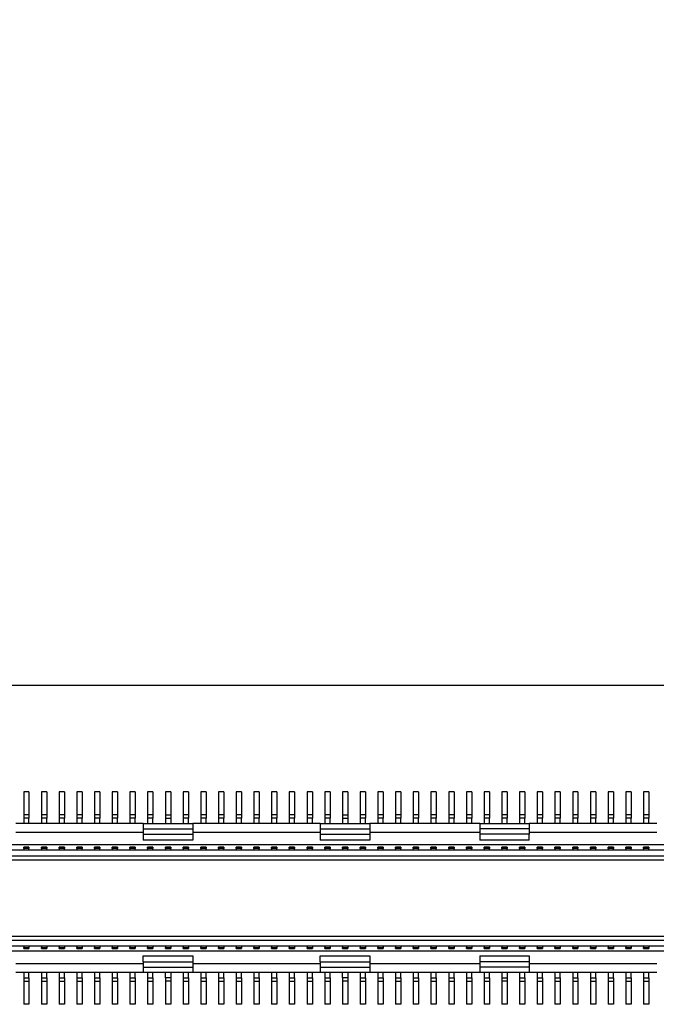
# Model space of a CAD drawing. Extents: x 25 to 408, y 76 to 219.
# Tile 14 of 21: x 314 to 332, y 184 to 212. Entities that reach past the tile are written whole.
import ezdxf

# ---------------------------------------------------------------- set-up
doc = ezdxf.new("R2010")
doc.units = 0
doc.layers.add('尺寸線', color=2, linetype='CONTINUOUS')
doc.layers.add('粗實線', color=7, linetype='CONTINUOUS')
doc.styles.add('SLDTEXTSTYLE0', font='GOTHIC.TTF', dxfattribs={"width": 0.913})
doc.dimstyles.new('SLDDIMSTYLE1', dxfattribs={"dimtxt": 3.5, "dimasz": 3.556, "dimexe": 0, "dimexo": 0.0625, "dimgap": 0.875, "dimtad": 0, "dimtih": 1, "dimtoh": 1, "dimrnd": 1e-09, "dimzin": 12, "dimtxsty": 'SLDTEXTSTYLE0', "dimblk1": 'NONE', "dimblk2": 'NONE', "dimsah": 1, "dimcen": 0.09, "dimazin": 3, "dimtfac": 1, "dimtofl": 0, "dimtmove": 0, "dimatfit": 3, "dimtolj": 1, "dimtzin": 12})

# ---------------------------------------------------------------- blocks, each defined once
blk = doc.blocks.new('_D_24')
at = {"layer": '尺寸線'}
blk.add_line((360.37, 190.426), (360.37, 204.26), dxfattribs=at)
at = {"layer": '尺寸線', "insert": (358.677, 204.26), "char_height": 3.5, "attachment_point": 1, "rotation": 90, "style": 'SLDTEXTSTYLE0'}
blk.add_mtext('80', dxfattribs=at)
blk = doc.blocks.new('_NONE')
blk = doc.blocks.new('_D_25')
at = {"layer": '尺寸線'}
blk.add_line((405.37, 192.426), (405.37, 204.26), dxfattribs=at)
at = {"layer": '尺寸線', "insert": (403.677, 204.26), "char_height": 3.5, "attachment_point": 1, "rotation": 90, "style": 'SLDTEXTSTYLE0'}
blk.add_mtext('125', dxfattribs=at)

msp = doc.modelspace()

# ---------------------------------------------------------------- linework, layer by layer
at = {"layer": '粗實線'}
for p, q in [((403.37, 193.426), (282.37, 193.426)), ((314.545, 190.426), (314.395, 190.426)), ((314.395, 190.426), (314.395, 189.776)), ((314.545, 190.426), (314.545, 189.776)), ((315.045, 190.426), (314.895, 190.426)), ((314.895, 190.426), (314.895, 189.776)), ((315.045, 190.426), (315.045, 189.776)), ((315.545, 190.426), (315.395, 190.426)), ((315.395, 190.426), (315.395, 189.776)), ((315.545, 190.426), (315.545, 189.776)), ((316.045, 190.426), (315.895, 190.426)), ((315.895, 190.426), (315.895, 189.776)), ((316.045, 190.426), (316.045, 189.776)), ((316.545, 190.426), (316.395, 190.426)), ((316.395, 190.426), (316.395, 189.776)), ((316.545, 190.426), (316.545, 189.776)), ((317.045, 190.426), (316.895, 190.426)), ((316.895, 190.426), (316.895, 189.776)), ((317.045, 190.426), (317.045, 189.776)), ((317.545, 190.426), (317.395, 190.426)), ((317.395, 190.426), (317.395, 189.776)), ((317.545, 190.426), (317.545, 189.776)), ((318.045, 190.426), (317.895, 190.426)), ((317.895, 190.426), (317.895, 189.776)), ((318.045, 190.426), (318.045, 189.776)), ((318.545, 190.426), (318.395, 190.426)), ((318.395, 190.426), (318.395, 189.776)), ((318.545, 190.426), (318.545, 189.776)), ((319.045, 190.426), (318.895, 190.426)), ((318.895, 190.426), (318.895, 189.776)), ((319.045, 190.426), (319.045, 189.776)), ((319.545, 190.426), (319.395, 190.426)), ((319.395, 190.426), (319.395, 189.776)), ((319.545, 190.426), (319.545, 189.776)), ((320.045, 190.426), (319.895, 190.426)), ((319.895, 190.426), (319.895, 189.776)), ((320.045, 190.426), (320.045, 189.776)), ((320.545, 190.426), (320.395, 190.426)), ((320.395, 190.426), (320.395, 189.776)), ((320.545, 190.426), (320.545, 189.776)), ((321.045, 190.426), (320.895, 190.426)), ((320.895, 190.426), (320.895, 189.776)), ((321.045, 190.426), (321.045, 189.776)), ((321.545, 190.426), (321.395, 190.426)), ((321.395, 190.426), (321.395, 189.776)), ((321.545, 190.426), (321.545, 189.776)), ((322.045, 190.426), (321.895, 190.426)), ((321.895, 190.426), (321.895, 189.776)), ((322.045, 190.426), (322.045, 189.776)), ((322.545, 190.426), (322.395, 190.426)), ((322.395, 190.426), (322.395, 189.776)), ((322.545, 190.426), (322.545, 189.776)), ((323.045, 190.426), (322.895, 190.426)), ((322.895, 190.426), (322.895, 189.776)), ((323.045, 190.426), (323.045, 189.776)), ((323.545, 190.426), (323.395, 190.426)), ((323.395, 190.426), (323.395, 189.776)), ((323.545, 190.426), (323.545, 189.776)), ((324.045, 190.426), (323.895, 190.426)), ((323.895, 190.426), (323.895, 189.776)), ((324.045, 190.426), (324.045, 189.776)), ((324.545, 190.426), (324.395, 190.426)), ((324.395, 190.426), (324.395, 189.776)), ((324.545, 190.426), (324.545, 189.776)), ((325.045, 190.426), (324.895, 190.426)), ((324.895, 190.426), (324.895, 189.776)), ((325.045, 190.426), (325.045, 189.776)), ((325.545, 190.426), (325.395, 190.426)), ((325.395, 190.426), (325.395, 189.776)), ((325.545, 190.426), (325.545, 189.776)), ((326.045, 190.426), (325.895, 190.426)), ((325.895, 190.426), (325.895, 189.776)), ((326.045, 190.426), (326.045, 189.776)), ((326.545, 190.426), (326.395, 190.426)), ((326.395, 190.426), (326.395, 189.776)), ((326.545, 190.426), (326.545, 189.776)), ((327.045, 190.426), (326.895, 190.426)), ((326.895, 190.426), (326.895, 189.776)), ((327.045, 190.426), (327.045, 189.776)), ((327.545, 190.426), (327.395, 190.426)), ((327.395, 190.426), (327.395, 189.776)), ((327.545, 190.426), (327.545, 189.776)), ((328.045, 190.426), (327.895, 190.426)), ((327.895, 190.426), (327.895, 189.776)), ((328.045, 190.426), (328.045, 189.776)), ((328.545, 190.426), (328.395, 190.426)), ((328.395, 190.426), (328.395, 189.776)), ((328.545, 190.426), (328.545, 189.776)), ((329.045, 190.426), (328.895, 190.426)), ((328.895, 190.426), (328.895, 189.776)), ((329.045, 190.426), (329.045, 189.776)), ((329.545, 190.426), (329.395, 190.426)), ((329.395, 190.426), (329.395, 189.776)), ((329.545, 190.426), (329.545, 189.776)), ((330.045, 190.426), (329.895, 190.426)), ((329.895, 190.426), (329.895, 189.776)), ((330.045, 190.426), (330.045, 189.776)), ((330.545, 190.426), (330.395, 190.426)), ((330.395, 190.426), (330.395, 189.776)), ((330.545, 190.426), (330.545, 189.776)), ((331.045, 190.426), (330.895, 190.426)), ((330.895, 190.426), (330.895, 189.776)), ((331.045, 190.426), (331.045, 189.776)), ((331.545, 190.426), (331.395, 190.426)), ((331.395, 190.426), (331.395, 189.776)), ((331.545, 190.426), (331.545, 189.776)), ((332.045, 190.426), (331.895, 190.426)), ((331.895, 190.426), (331.895, 189.776)), ((332.045, 190.426), (332.045, 189.776)), ((314.395, 189.776), (314.395, 189.676)), ((314.545, 189.776), (314.395, 189.776)), ((314.545, 189.776), (314.545, 189.676)), ((314.895, 189.776), (314.895, 189.676)), ((315.045, 189.776), (314.895, 189.776)), ((315.045, 189.776), (315.045, 189.676)), ((315.395, 189.776), (315.395, 189.676)), ((315.545, 189.776), (315.395, 189.776)), ((315.545, 189.776), (315.545, 189.676)), ((315.895, 189.776), (315.895, 189.676)), ((316.045, 189.776), (315.895, 189.776)), ((316.045, 189.776), (316.045, 189.676)), ((316.395, 189.776), (316.395, 189.676)), ((316.545, 189.776), (316.395, 189.776)), ((316.545, 189.776), (316.545, 189.676)), ((316.895, 189.776), (316.895, 189.676)), ((317.045, 189.776), (316.895, 189.776)), ((317.045, 189.776), (317.045, 189.676)), ((317.395, 189.776), (317.395, 189.676)), ((317.545, 189.776), (317.395, 189.776)), ((317.545, 189.776), (317.545, 189.676)), ((317.895, 189.776), (317.895, 189.676)), ((318.045, 189.776), (317.895, 189.776)), ((318.045, 189.776), (318.045, 189.676)), ((318.395, 189.776), (318.545, 189.776)), ((318.395, 189.776), (318.395, 189.676)), ((318.545, 189.776), (318.545, 189.676)), ((318.895, 189.776), (318.895, 189.676)), ((319.045, 189.776), (318.895, 189.776)), ((319.045, 189.776), (319.045, 189.676)), ((319.395, 189.776), (319.395, 189.676)), ((319.545, 189.776), (319.395, 189.776)), ((319.545, 189.776), (319.545, 189.676)), ((319.895, 189.776), (319.895, 189.676)), ((320.045, 189.776), (319.895, 189.776)), ((320.045, 189.776), (320.045, 189.676)), ((320.395, 189.776), (320.395, 189.676)), ((320.545, 189.776), (320.395, 189.776)), ((320.545, 189.776), (320.545, 189.676)), ((320.895, 189.776), (320.895, 189.676)), ((321.045, 189.776), (320.895, 189.776)), ((321.045, 189.776), (321.045, 189.676)), ((321.395, 189.776), (321.395, 189.676)), ((321.545, 189.776), (321.395, 189.776)), ((321.545, 189.776), (321.545, 189.676)), ((321.895, 189.776), (321.895, 189.676)), ((322.045, 189.776), (321.895, 189.776)), ((322.045, 189.776), (322.045, 189.676)), ((322.395, 189.776), (322.395, 189.676)), ((322.545, 189.776), (322.395, 189.776)), ((322.545, 189.776), (322.545, 189.676)), ((322.895, 189.776), (322.895, 189.676)), ((323.045, 189.776), (322.895, 189.776)), ((323.045, 189.776), (323.045, 189.676)), ((323.395, 189.776), (323.545, 189.776)), ((323.395, 189.776), (323.395, 189.676)), ((323.545, 189.776), (323.545, 189.676)), ((323.895, 189.776), (323.895, 189.676)), ((324.045, 189.776), (323.895, 189.776)), ((324.045, 189.776), (324.045, 189.676)), ((324.395, 189.776), (324.395, 189.676)), ((324.545, 189.776), (324.395, 189.776)), ((324.545, 189.776), (324.545, 189.676)), ((324.895, 189.776), (324.895, 189.676)), ((325.045, 189.776), (324.895, 189.776)), ((325.045, 189.776), (325.045, 189.676)), ((325.395, 189.776), (325.395, 189.676)), ((325.545, 189.776), (325.395, 189.776)), ((325.545, 189.776), (325.545, 189.676)), ((325.895, 189.776), (325.895, 189.676)), ((326.045, 189.776), (325.895, 189.776)), ((326.045, 189.776), (326.045, 189.676)), ((326.395, 189.776), (326.395, 189.676)), ((326.545, 189.776), (326.395, 189.776)), ((326.545, 189.776), (326.545, 189.676)), ((326.895, 189.776), (326.895, 189.676)), ((327.045, 189.776), (326.895, 189.776)), ((327.045, 189.776), (327.045, 189.676)), ((327.395, 189.776), (327.395, 189.676)), ((327.545, 189.776), (327.395, 189.776)), ((327.545, 189.776), (327.545, 189.676)), ((328.045, 189.776), (327.895, 189.776)), ((327.895, 189.776), (327.895, 189.676)), ((328.045, 189.776), (328.045, 189.676)), ((328.395, 189.776), (328.395, 189.676)), ((328.545, 189.776), (328.395, 189.776)), ((328.545, 189.776), (328.545, 189.676)), ((328.895, 189.776), (328.895, 189.676)), ((329.045, 189.776), (328.895, 189.776)), ((329.045, 189.776), (329.045, 189.676)), ((329.395, 189.776), (329.395, 189.676)), ((329.545, 189.776), (329.395, 189.776)), ((329.545, 189.776), (329.545, 189.676)), ((329.895, 189.776), (329.895, 189.676)), ((330.045, 189.776), (329.895, 189.776)), ((330.045, 189.776), (330.045, 189.676)), ((330.395, 189.776), (330.395, 189.676)), ((330.545, 189.776), (330.395, 189.776)), ((330.545, 189.776), (330.545, 189.676)), ((330.895, 189.776), (330.895, 189.676)), ((331.045, 189.776), (330.895, 189.776)), ((331.045, 189.776), (331.045, 189.676)), ((331.395, 189.776), (331.395, 189.676)), ((331.545, 189.776), (331.395, 189.776)), ((331.545, 189.776), (331.545, 189.676)), ((331.895, 189.776), (331.895, 189.676)), ((332.045, 189.776), (331.895, 189.776)), ((332.045, 189.776), (332.045, 189.676)), ((317.77, 189.526), (314.17, 189.526)), ((314.395, 189.676), (314.395, 189.526)), ((314.545, 189.676), (314.395, 189.676)), ((314.545, 189.526), (314.545, 189.676)), ((315.045, 189.676), (314.895, 189.676)), ((314.895, 189.676), (314.895, 189.526)), ((315.045, 189.526), (315.045, 189.676)), ((315.545, 189.676), (315.395, 189.676)), ((315.395, 189.676), (315.395, 189.526)), ((315.545, 189.526), (315.545, 189.676)), ((316.045, 189.676), (315.895, 189.676)), ((315.895, 189.676), (315.895, 189.526)), ((316.045, 189.526), (316.045, 189.676)), ((316.545, 189.676), (316.395, 189.676)), ((316.395, 189.676), (316.395, 189.526)), ((316.545, 189.526), (316.545, 189.676)), ((316.895, 189.676), (316.895, 189.526)), ((317.045, 189.676), (316.895, 189.676)), ((317.045, 189.526), (317.045, 189.676)), ((317.395, 189.676), (317.395, 189.526)), ((317.545, 189.676), (317.395, 189.676)), ((317.545, 189.526), (317.545, 189.676)), ((317.77, 189.526), (317.77, 189.376)), ((317.77, 189.526), (319.17, 189.526)), ((318.045, 189.676), (317.895, 189.676)), ((317.895, 189.676), (317.895, 189.526)), ((318.045, 189.526), (318.045, 189.676)), ((318.395, 189.676), (318.545, 189.676)), ((318.395, 189.676), (318.395, 189.526)), ((318.545, 189.676), (318.545, 189.526)), ((318.895, 189.676), (318.895, 189.526)), ((319.045, 189.676), (318.895, 189.676)), ((319.045, 189.526), (319.045, 189.676)), ((319.17, 189.526), (319.17, 189.376)), ((322.77, 189.526), (319.17, 189.526)), ((319.395, 189.676), (319.395, 189.526)), ((319.545, 189.676), (319.395, 189.676)), ((319.545, 189.526), (319.545, 189.676)), ((320.045, 189.676), (319.895, 189.676)), ((319.895, 189.676), (319.895, 189.526)), ((320.045, 189.526), (320.045, 189.676)), ((320.545, 189.676), (320.395, 189.676)), ((320.395, 189.676), (320.395, 189.526)), ((320.545, 189.526), (320.545, 189.676)), ((321.045, 189.676), (320.895, 189.676)), ((320.895, 189.676), (320.895, 189.526)), ((321.045, 189.526), (321.045, 189.676)), ((321.395, 189.676), (321.395, 189.526)), ((321.545, 189.676), (321.395, 189.676)), ((321.545, 189.526), (321.545, 189.676)), ((321.895, 189.676), (321.895, 189.526)), ((322.045, 189.676), (321.895, 189.676)), ((322.045, 189.526), (322.045, 189.676)), ((322.545, 189.676), (322.395, 189.676)), ((322.395, 189.676), (322.395, 189.526)), ((322.545, 189.526), (322.545, 189.676)), ((322.77, 189.526), (322.77, 189.376)), ((322.77, 189.526), (324.17, 189.526)), ((323.045, 189.676), (322.895, 189.676)), ((322.895, 189.676), (322.895, 189.526)), ((323.045, 189.526), (323.045, 189.676)), ((323.395, 189.676), (323.395, 189.526)), ((323.395, 189.676), (323.545, 189.676)), ((323.545, 189.676), (323.545, 189.526)), ((323.895, 189.676), (323.895, 189.526)), ((324.045, 189.676), (323.895, 189.676)), ((324.045, 189.526), (324.045, 189.676)), ((324.17, 189.526), (324.17, 189.376)), ((327.27, 189.526), (324.17, 189.526)), ((324.395, 189.676), (324.395, 189.526)), ((324.545, 189.676), (324.395, 189.676)), ((324.545, 189.526), (324.545, 189.676)), ((324.895, 189.676), (324.895, 189.526)), ((325.045, 189.676), (324.895, 189.676)), ((325.045, 189.526), (325.045, 189.676)), ((325.545, 189.676), (325.395, 189.676)), ((325.395, 189.676), (325.395, 189.526)), ((325.545, 189.526), (325.545, 189.676)), ((325.895, 189.676), (325.895, 189.526)), ((326.045, 189.676), (325.895, 189.676)), ((326.045, 189.526), (326.045, 189.676)), ((326.395, 189.676), (326.395, 189.526)), ((326.545, 189.676), (326.395, 189.676)), ((326.545, 189.526), (326.545, 189.676)), ((326.895, 189.676), (326.895, 189.526)), ((327.045, 189.676), (326.895, 189.676)), ((327.045, 189.526), (327.045, 189.676)), ((327.27, 189.526), (327.27, 189.376)), ((327.27, 189.526), (328.67, 189.526)), ((327.395, 189.676), (327.395, 189.526)), ((327.545, 189.676), (327.395, 189.676)), ((327.545, 189.526), (327.545, 189.676)), ((327.895, 189.676), (327.895, 189.526)), ((328.045, 189.676), (327.895, 189.676)), ((328.045, 189.526), (328.045, 189.676)), ((328.545, 189.676), (328.395, 189.676)), ((328.395, 189.676), (328.395, 189.526)), ((328.545, 189.526), (328.545, 189.676)), ((328.67, 189.526), (328.67, 189.376)), ((332.27, 189.526), (328.67, 189.526)), ((328.895, 189.676), (328.895, 189.526)), ((329.045, 189.676), (328.895, 189.676)), ((329.045, 189.526), (329.045, 189.676)), ((329.545, 189.676), (329.395, 189.676)), ((329.395, 189.676), (329.395, 189.526)), ((329.545, 189.526), (329.545, 189.676)), ((330.045, 189.676), (329.895, 189.676)), ((329.895, 189.676), (329.895, 189.526)), ((330.045, 189.526), (330.045, 189.676)), ((330.395, 189.676), (330.395, 189.526)), ((330.545, 189.676), (330.395, 189.676)), ((330.545, 189.526), (330.545, 189.676)), ((330.895, 189.676), (330.895, 189.526)), ((331.045, 189.676), (330.895, 189.676)), ((331.045, 189.526), (331.045, 189.676)), ((331.545, 189.676), (331.395, 189.676)), ((331.395, 189.676), (331.395, 189.526)), ((331.545, 189.526), (331.545, 189.676)), ((331.895, 189.676), (331.895, 189.526)), ((332.045, 189.676), (331.895, 189.676)), ((332.045, 189.526), (332.045, 189.676)), ((317.77, 189.276), (314.17, 189.276)), ((317.77, 189.376), (319.17, 189.376)), ((317.77, 189.376), (317.77, 189.226)), ((317.77, 189.226), (319.17, 189.226)), ((317.77, 189.226), (317.77, 189.056)), ((319.17, 189.376), (319.17, 189.226)), ((322.77, 189.276), (319.17, 189.276)), ((319.17, 189.226), (319.17, 189.056)), ((322.77, 189.376), (324.17, 189.376)), ((322.77, 189.376), (322.77, 189.226)), ((322.77, 189.226), (324.17, 189.226)), ((322.77, 189.226), (322.77, 189.056)), ((324.17, 189.376), (324.17, 189.226)), ((327.27, 189.276), (324.17, 189.276)), ((324.17, 189.226), (324.17, 189.056)), ((327.27, 189.376), (327.27, 189.226)), ((328.67, 189.376), (327.27, 189.376)), ((328.67, 189.226), (327.27, 189.226)), ((327.27, 189.226), (327.27, 189.056)), ((328.67, 189.376), (328.67, 189.226)), ((332.27, 189.276), (328.67, 189.276)), ((328.67, 189.056), (328.67, 189.226)), ((319.17, 189.056), (317.77, 189.056)), ((324.17, 189.056), (322.77, 189.056)), ((328.67, 189.056), (327.27, 189.056)), ((354.27, 188.776), (297.17, 188.776)), ((353.27, 188.926), (298.17, 188.926)), ((314.545, 188.856), (314.395, 188.856)), ((314.395, 188.822), (314.395, 188.856)), ((314.395, 188.822), (314.395, 188.776)), ((314.545, 188.822), (314.395, 188.822)), ((314.545, 188.856), (314.545, 188.822)), ((314.545, 188.776), (314.545, 188.822)), ((315.045, 188.856), (314.895, 188.856)), ((314.895, 188.822), (314.895, 188.856)), ((314.895, 188.822), (314.895, 188.776)), ((315.045, 188.822), (314.895, 188.822)), ((315.045, 188.856), (315.045, 188.822)), ((315.045, 188.776), (315.045, 188.822)), ((315.545, 188.856), (315.395, 188.856)), ((315.395, 188.822), (315.395, 188.856)), ((315.395, 188.822), (315.395, 188.776)), ((315.545, 188.822), (315.395, 188.822)), ((315.545, 188.856), (315.545, 188.822)), ((315.545, 188.776), (315.545, 188.822)), ((316.045, 188.856), (315.895, 188.856)), ((315.895, 188.822), (315.895, 188.856)), ((315.895, 188.822), (315.895, 188.776)), ((316.045, 188.822), (315.895, 188.822)), ((316.045, 188.856), (316.045, 188.822)), ((316.045, 188.776), (316.045, 188.822)), ((316.545, 188.856), (316.395, 188.856)), ((316.395, 188.822), (316.395, 188.856)), ((316.395, 188.822), (316.395, 188.776)), ((316.545, 188.822), (316.395, 188.822)), ((316.545, 188.856), (316.545, 188.822)), ((316.545, 188.776), (316.545, 188.822)), ((317.045, 188.856), (316.895, 188.856)), ((316.895, 188.822), (316.895, 188.856)), ((316.895, 188.822), (316.895, 188.776)), ((317.045, 188.822), (316.895, 188.822)), ((317.045, 188.856), (317.045, 188.822)), ((317.045, 188.776), (317.045, 188.822)), ((317.545, 188.856), (317.395, 188.856)), ((317.395, 188.822), (317.395, 188.856)), ((317.395, 188.822), (317.395, 188.776)), ((317.545, 188.822), (317.395, 188.822)), ((317.545, 188.856), (317.545, 188.822)), ((317.545, 188.776), (317.545, 188.822)), ((318.045, 188.856), (317.895, 188.856)), ((317.895, 188.822), (317.895, 188.856)), ((317.895, 188.822), (317.895, 188.776)), ((318.045, 188.822), (317.895, 188.822)), ((318.045, 188.856), (318.045, 188.822)), ((318.045, 188.776), (318.045, 188.822)), ((318.545, 188.856), (318.395, 188.856)), ((318.395, 188.822), (318.395, 188.856)), ((318.395, 188.822), (318.395, 188.776)), ((318.545, 188.822), (318.395, 188.822)), ((318.545, 188.856), (318.545, 188.822)), ((318.545, 188.776), (318.545, 188.822)), ((319.045, 188.856), (318.895, 188.856)), ((318.895, 188.822), (318.895, 188.856)), ((318.895, 188.822), (318.895, 188.776)), ((319.045, 188.822), (318.895, 188.822)), ((319.045, 188.856), (319.045, 188.822)), ((319.045, 188.776), (319.045, 188.822)), ((319.545, 188.856), (319.395, 188.856)), ((319.395, 188.822), (319.395, 188.856)), ((319.395, 188.822), (319.395, 188.776)), ((319.545, 188.822), (319.395, 188.822)), ((319.545, 188.856), (319.545, 188.822)), ((319.545, 188.776), (319.545, 188.822)), ((320.045, 188.856), (319.895, 188.856)), ((319.895, 188.822), (319.895, 188.856)), ((319.895, 188.822), (319.895, 188.776)), ((320.045, 188.822), (319.895, 188.822)), ((320.045, 188.856), (320.045, 188.822)), ((320.045, 188.776), (320.045, 188.822)), ((320.545, 188.856), (320.395, 188.856)), ((320.395, 188.822), (320.395, 188.856)), ((320.395, 188.822), (320.395, 188.776)), ((320.545, 188.822), (320.395, 188.822)), ((320.545, 188.856), (320.545, 188.822)), ((320.545, 188.776), (320.545, 188.822)), ((321.045, 188.856), (320.895, 188.856)), ((320.895, 188.822), (320.895, 188.856)), ((320.895, 188.822), (320.895, 188.776)), ((321.045, 188.822), (320.895, 188.822)), ((321.045, 188.856), (321.045, 188.822)), ((321.045, 188.776), (321.045, 188.822)), ((321.545, 188.856), (321.395, 188.856)), ((321.395, 188.822), (321.395, 188.856)), ((321.395, 188.822), (321.395, 188.776)), ((321.545, 188.822), (321.395, 188.822)), ((321.545, 188.856), (321.545, 188.822)), ((321.545, 188.776), (321.545, 188.822)), ((322.045, 188.856), (321.895, 188.856)), ((321.895, 188.822), (321.895, 188.856)), ((321.895, 188.822), (321.895, 188.776)), ((322.045, 188.822), (321.895, 188.822)), ((322.045, 188.856), (322.045, 188.822)), ((322.045, 188.776), (322.045, 188.822)), ((322.545, 188.856), (322.395, 188.856)), ((322.395, 188.822), (322.395, 188.856)), ((322.395, 188.822), (322.395, 188.776)), ((322.545, 188.822), (322.395, 188.822)), ((322.545, 188.856), (322.545, 188.822)), ((322.545, 188.776), (322.545, 188.822)), ((323.045, 188.856), (322.895, 188.856)), ((322.895, 188.822), (322.895, 188.856)), ((322.895, 188.822), (322.895, 188.776)), ((323.045, 188.822), (322.895, 188.822)), ((323.045, 188.856), (323.045, 188.822)), ((323.045, 188.776), (323.045, 188.822)), ((323.545, 188.856), (323.395, 188.856)), ((323.395, 188.822), (323.395, 188.856)), ((323.395, 188.822), (323.395, 188.776)), ((323.545, 188.822), (323.395, 188.822)), ((323.545, 188.856), (323.545, 188.822)), ((323.545, 188.776), (323.545, 188.822)), ((324.045, 188.856), (323.895, 188.856)), ((323.895, 188.822), (323.895, 188.856)), ((323.895, 188.822), (323.895, 188.776)), ((324.045, 188.822), (323.895, 188.822)), ((324.045, 188.856), (324.045, 188.822)), ((324.045, 188.776), (324.045, 188.822)), ((324.545, 188.856), (324.395, 188.856)), ((324.395, 188.822), (324.395, 188.856)), ((324.395, 188.822), (324.395, 188.776)), ((324.545, 188.822), (324.395, 188.822)), ((324.545, 188.856), (324.545, 188.822)), ((324.545, 188.776), (324.545, 188.822)), ((325.045, 188.856), (324.895, 188.856)), ((324.895, 188.822), (324.895, 188.856)), ((324.895, 188.822), (324.895, 188.776)), ((325.045, 188.822), (324.895, 188.822)), ((325.045, 188.856), (325.045, 188.822)), ((325.045, 188.776), (325.045, 188.822)), ((325.545, 188.856), (325.395, 188.856)), ((325.395, 188.822), (325.395, 188.856)), ((325.395, 188.822), (325.395, 188.776)), ((325.545, 188.822), (325.395, 188.822)), ((325.545, 188.856), (325.545, 188.822)), ((325.545, 188.776), (325.545, 188.822)), ((326.045, 188.856), (325.895, 188.856)), ((325.895, 188.822), (325.895, 188.856)), ((325.895, 188.822), (325.895, 188.776)), ((326.045, 188.822), (325.895, 188.822)), ((326.045, 188.856), (326.045, 188.822)), ((326.045, 188.776), (326.045, 188.822)), ((326.545, 188.856), (326.395, 188.856)), ((326.395, 188.822), (326.395, 188.856)), ((326.395, 188.822), (326.395, 188.776)), ((326.545, 188.822), (326.395, 188.822)), ((326.545, 188.856), (326.545, 188.822)), ((326.545, 188.776), (326.545, 188.822)), ((327.045, 188.856), (326.895, 188.856)), ((326.895, 188.822), (326.895, 188.856)), ((326.895, 188.822), (326.895, 188.776)), ((327.045, 188.822), (326.895, 188.822)), ((327.045, 188.856), (327.045, 188.822)), ((327.045, 188.776), (327.045, 188.822)), ((327.545, 188.856), (327.395, 188.856)), ((327.395, 188.822), (327.395, 188.856)), ((327.395, 188.822), (327.395, 188.776)), ((327.545, 188.822), (327.395, 188.822)), ((327.545, 188.856), (327.545, 188.822)), ((327.545, 188.776), (327.545, 188.822)), ((328.045, 188.856), (327.895, 188.856)), ((327.895, 188.822), (327.895, 188.856)), ((327.895, 188.822), (327.895, 188.776)), ((328.045, 188.822), (327.895, 188.822)), ((328.045, 188.856), (328.045, 188.822)), ((328.045, 188.776), (328.045, 188.822)), ((328.545, 188.856), (328.395, 188.856)), ((328.395, 188.822), (328.395, 188.856)), ((328.395, 188.822), (328.395, 188.776)), ((328.545, 188.822), (328.395, 188.822)), ((328.545, 188.856), (328.545, 188.822)), ((328.545, 188.776), (328.545, 188.822)), ((329.045, 188.856), (328.895, 188.856)), ((328.895, 188.822), (328.895, 188.856)), ((328.895, 188.822), (328.895, 188.776)), ((329.045, 188.822), (328.895, 188.822)), ((329.045, 188.856), (329.045, 188.822)), ((329.045, 188.776), (329.045, 188.822)), ((329.545, 188.856), (329.395, 188.856)), ((329.395, 188.822), (329.395, 188.856)), ((329.395, 188.822), (329.395, 188.776)), ((329.545, 188.822), (329.395, 188.822)), ((329.545, 188.856), (329.545, 188.822)), ((329.545, 188.776), (329.545, 188.822)), ((330.045, 188.856), (329.895, 188.856)), ((329.895, 188.822), (329.895, 188.856)), ((329.895, 188.822), (329.895, 188.776)), ((330.045, 188.822), (329.895, 188.822)), ((330.045, 188.856), (330.045, 188.822)), ((330.045, 188.776), (330.045, 188.822)), ((330.545, 188.856), (330.395, 188.856)), ((330.395, 188.822), (330.395, 188.856)), ((330.395, 188.822), (330.395, 188.776)), ((330.545, 188.822), (330.395, 188.822)), ((330.545, 188.856), (330.545, 188.822)), ((330.545, 188.776), (330.545, 188.822)), ((331.045, 188.856), (330.895, 188.856)), ((330.895, 188.822), (330.895, 188.856)), ((330.895, 188.822), (330.895, 188.776)), ((331.045, 188.822), (330.895, 188.822)), ((331.045, 188.856), (331.045, 188.822)), ((331.045, 188.776), (331.045, 188.822)), ((331.545, 188.856), (331.395, 188.856)), ((331.395, 188.822), (331.395, 188.856)), ((331.395, 188.822), (331.395, 188.776)), ((331.545, 188.822), (331.395, 188.822)), ((331.545, 188.856), (331.545, 188.822)), ((331.545, 188.776), (331.545, 188.822)), ((332.045, 188.856), (331.895, 188.856)), ((331.895, 188.822), (331.895, 188.856)), ((331.895, 188.822), (331.895, 188.776)), ((332.045, 188.822), (331.895, 188.822)), ((332.045, 188.856), (332.045, 188.822)), ((332.045, 188.776), (332.045, 188.822)), ((297.17, 188.616), (354.27, 188.616)), ((297.37, 188.501), (354.07, 188.501)), ((298.07, 186.236), (353.37, 186.236)), ((298.27, 186.35), (353.17, 186.35)), ((298.07, 186.076), (353.37, 186.076)), ((353.27, 185.926), (298.17, 185.926)), ((314.395, 186.076), (314.395, 186.03)), ((314.395, 186.03), (314.545, 186.03)), ((314.395, 185.996), (314.395, 186.03)), ((314.395, 185.996), (314.545, 185.996)), ((314.545, 186.076), (314.545, 186.03)), ((314.545, 186.03), (314.545, 185.996)), ((314.895, 186.076), (314.895, 186.03)), ((314.895, 186.03), (315.045, 186.03)), ((314.895, 185.996), (314.895, 186.03)), ((314.895, 185.996), (315.045, 185.996)), ((315.045, 186.076), (315.045, 186.03)), ((315.045, 186.03), (315.045, 185.996)), ((315.395, 186.076), (315.395, 186.03)), ((315.395, 186.03), (315.545, 186.03)), ((315.395, 185.996), (315.395, 186.03)), ((315.395, 185.996), (315.545, 185.996)), ((315.545, 186.076), (315.545, 186.03)), ((315.545, 186.03), (315.545, 185.996)), ((315.895, 186.076), (315.895, 186.03)), ((315.895, 186.03), (316.045, 186.03)), ((315.895, 185.996), (315.895, 186.03)), ((315.895, 185.996), (316.045, 185.996)), ((316.045, 186.076), (316.045, 186.03)), ((316.045, 186.03), (316.045, 185.996)), ((316.395, 186.076), (316.395, 186.03)), ((316.395, 186.03), (316.545, 186.03)), ((316.395, 185.996), (316.395, 186.03)), ((316.395, 185.996), (316.545, 185.996)), ((316.545, 186.076), (316.545, 186.03)), ((316.545, 186.03), (316.545, 185.996)), ((316.895, 186.076), (316.895, 186.03)), ((316.895, 186.03), (317.045, 186.03)), ((316.895, 185.996), (316.895, 186.03)), ((316.895, 185.996), (317.045, 185.996)), ((317.045, 186.076), (317.045, 186.03)), ((317.045, 186.03), (317.045, 185.996)), ((317.395, 186.076), (317.395, 186.03)), ((317.395, 186.03), (317.545, 186.03)), ((317.395, 185.996), (317.395, 186.03)), ((317.395, 185.996), (317.545, 185.996)), ((317.545, 186.076), (317.545, 186.03)), ((317.545, 186.03), (317.545, 185.996)), ((317.895, 186.076), (317.895, 186.03)), ((317.895, 186.03), (318.045, 186.03)), ((317.895, 185.996), (317.895, 186.03)), ((317.895, 185.996), (318.045, 185.996)), ((318.045, 186.076), (318.045, 186.03)), ((318.045, 186.03), (318.045, 185.996)), ((318.395, 186.076), (318.395, 186.03)), ((318.395, 186.03), (318.545, 186.03)), ((318.395, 185.996), (318.395, 186.03)), ((318.395, 185.996), (318.545, 185.996)), ((318.545, 186.076), (318.545, 186.03)), ((318.545, 186.03), (318.545, 185.996)), ((318.895, 186.076), (318.895, 186.03)), ((318.895, 186.03), (319.045, 186.03)), ((318.895, 185.996), (318.895, 186.03)), ((318.895, 185.996), (319.045, 185.996)), ((319.045, 186.076), (319.045, 186.03)), ((319.045, 186.03), (319.045, 185.996)), ((319.395, 186.076), (319.395, 186.03)), ((319.395, 186.03), (319.545, 186.03)), ((319.395, 185.996), (319.395, 186.03)), ((319.395, 185.996), (319.545, 185.996)), ((319.545, 186.076), (319.545, 186.03)), ((319.545, 186.03), (319.545, 185.996)), ((319.895, 186.076), (319.895, 186.03)), ((319.895, 186.03), (320.045, 186.03)), ((319.895, 185.996), (319.895, 186.03)), ((319.895, 185.996), (320.045, 185.996)), ((320.045, 186.076), (320.045, 186.03)), ((320.045, 186.03), (320.045, 185.996)), ((320.395, 186.076), (320.395, 186.03)), ((320.395, 186.03), (320.545, 186.03)), ((320.395, 185.996), (320.395, 186.03)), ((320.395, 185.996), (320.545, 185.996)), ((320.545, 186.076), (320.545, 186.03)), ((320.545, 186.03), (320.545, 185.996)), ((320.895, 186.076), (320.895, 186.03)), ((320.895, 186.03), (321.045, 186.03)), ((320.895, 185.996), (320.895, 186.03)), ((320.895, 185.996), (321.045, 185.996)), ((321.045, 186.076), (321.045, 186.03)), ((321.045, 186.03), (321.045, 185.996)), ((321.395, 186.076), (321.395, 186.03)), ((321.395, 186.03), (321.545, 186.03)), ((321.395, 185.996), (321.395, 186.03)), ((321.395, 185.996), (321.545, 185.996)), ((321.545, 186.076), (321.545, 186.03)), ((321.545, 186.03), (321.545, 185.996)), ((321.895, 186.076), (321.895, 186.03)), ((321.895, 186.03), (322.045, 186.03)), ((321.895, 185.996), (321.895, 186.03)), ((321.895, 185.996), (322.045, 185.996)), ((322.045, 186.076), (322.045, 186.03)), ((322.045, 186.03), (322.045, 185.996)), ((322.395, 186.076), (322.395, 186.03)), ((322.395, 186.03), (322.545, 186.03)), ((322.395, 185.996), (322.395, 186.03)), ((322.395, 185.996), (322.545, 185.996)), ((322.545, 186.076), (322.545, 186.03)), ((322.545, 186.03), (322.545, 185.996)), ((322.895, 186.076), (322.895, 186.03)), ((322.895, 186.03), (323.045, 186.03)), ((322.895, 185.996), (322.895, 186.03)), ((322.895, 185.996), (323.045, 185.996)), ((323.045, 186.076), (323.045, 186.03)), ((323.045, 186.03), (323.045, 185.996)), ((323.395, 186.076), (323.395, 186.03)), ((323.395, 186.03), (323.545, 186.03)), ((323.395, 185.996), (323.395, 186.03)), ((323.395, 185.996), (323.545, 185.996)), ((323.545, 186.076), (323.545, 186.03)), ((323.545, 186.03), (323.545, 185.996)), ((323.895, 186.076), (323.895, 186.03)), ((323.895, 186.03), (324.045, 186.03)), ((323.895, 185.996), (323.895, 186.03)), ((323.895, 185.996), (324.045, 185.996)), ((324.045, 186.076), (324.045, 186.03)), ((324.045, 186.03), (324.045, 185.996)), ((324.395, 186.076), (324.395, 186.03)), ((324.395, 186.03), (324.545, 186.03)), ((324.395, 185.996), (324.395, 186.03)), ((324.395, 185.996), (324.545, 185.996)), ((324.545, 186.076), (324.545, 186.03)), ((324.545, 186.03), (324.545, 185.996)), ((324.895, 186.076), (324.895, 186.03)), ((324.895, 186.03), (325.045, 186.03)), ((324.895, 185.996), (324.895, 186.03)), ((324.895, 185.996), (325.045, 185.996)), ((325.045, 186.076), (325.045, 186.03)), ((325.045, 186.03), (325.045, 185.996)), ((325.395, 186.076), (325.395, 186.03)), ((325.395, 186.03), (325.545, 186.03)), ((325.395, 185.996), (325.395, 186.03)), ((325.395, 185.996), (325.545, 185.996)), ((325.545, 186.076), (325.545, 186.03)), ((325.545, 186.03), (325.545, 185.996)), ((325.895, 186.076), (325.895, 186.03)), ((325.895, 186.03), (326.045, 186.03)), ((325.895, 185.996), (325.895, 186.03)), ((325.895, 185.996), (326.045, 185.996)), ((326.045, 186.076), (326.045, 186.03)), ((326.045, 186.03), (326.045, 185.996)), ((326.395, 186.076), (326.395, 186.03)), ((326.395, 186.03), (326.545, 186.03)), ((326.395, 185.996), (326.395, 186.03)), ((326.395, 185.996), (326.545, 185.996)), ((326.545, 186.076), (326.545, 186.03)), ((326.545, 186.03), (326.545, 185.996)), ((326.895, 186.076), (326.895, 186.03)), ((326.895, 186.03), (327.045, 186.03)), ((326.895, 185.996), (326.895, 186.03)), ((326.895, 185.996), (327.045, 185.996)), ((327.045, 186.076), (327.045, 186.03)), ((327.045, 186.03), (327.045, 185.996)), ((327.395, 186.076), (327.395, 186.03)), ((327.395, 186.03), (327.545, 186.03)), ((327.395, 185.996), (327.395, 186.03)), ((327.395, 185.996), (327.545, 185.996)), ((327.545, 186.076), (327.545, 186.03)), ((327.545, 186.03), (327.545, 185.996)), ((327.895, 186.076), (327.895, 186.03)), ((327.895, 186.03), (328.045, 186.03)), ((327.895, 185.996), (327.895, 186.03)), ((327.895, 185.996), (328.045, 185.996)), ((328.045, 186.076), (328.045, 186.03)), ((328.045, 186.03), (328.045, 185.996)), ((328.395, 186.076), (328.395, 186.03)), ((328.395, 186.03), (328.545, 186.03)), ((328.395, 185.996), (328.395, 186.03)), ((328.395, 185.996), (328.545, 185.996)), ((328.545, 186.076), (328.545, 186.03)), ((328.545, 186.03), (328.545, 185.996)), ((328.895, 186.076), (328.895, 186.03)), ((328.895, 186.03), (329.045, 186.03)), ((328.895, 185.996), (328.895, 186.03)), ((328.895, 185.996), (329.045, 185.996)), ((329.045, 186.076), (329.045, 186.03)), ((329.045, 186.03), (329.045, 185.996)), ((329.395, 186.076), (329.395, 186.03)), ((329.395, 186.03), (329.545, 186.03)), ((329.395, 185.996), (329.395, 186.03)), ((329.395, 185.996), (329.545, 185.996)), ((329.545, 186.076), (329.545, 186.03)), ((329.545, 186.03), (329.545, 185.996)), ((329.895, 186.076), (329.895, 186.03)), ((329.895, 186.03), (330.045, 186.03)), ((329.895, 185.996), (329.895, 186.03)), ((329.895, 185.996), (330.045, 185.996)), ((330.045, 186.076), (330.045, 186.03)), ((330.045, 186.03), (330.045, 185.996)), ((330.395, 186.076), (330.395, 186.03)), ((330.395, 186.03), (330.545, 186.03)), ((330.395, 185.996), (330.395, 186.03)), ((330.395, 185.996), (330.545, 185.996)), ((330.545, 186.076), (330.545, 186.03)), ((330.545, 186.03), (330.545, 185.996)), ((330.895, 186.076), (330.895, 186.03)), ((330.895, 186.03), (331.045, 186.03)), ((330.895, 185.996), (330.895, 186.03)), ((330.895, 185.996), (331.045, 185.996)), ((331.045, 186.076), (331.045, 186.03)), ((331.045, 186.03), (331.045, 185.996)), ((331.395, 186.076), (331.395, 186.03)), ((331.395, 186.03), (331.545, 186.03)), ((331.395, 185.996), (331.395, 186.03)), ((331.395, 185.996), (331.545, 185.996)), ((331.545, 186.076), (331.545, 186.03)), ((331.545, 186.03), (331.545, 185.996)), ((331.895, 186.076), (331.895, 186.03)), ((331.895, 186.03), (332.045, 186.03)), ((331.895, 185.996), (331.895, 186.03)), ((331.895, 185.996), (332.045, 185.996)), ((332.045, 186.076), (332.045, 186.03)), ((332.045, 186.03), (332.045, 185.996)), ((317.77, 185.796), (319.17, 185.796)), ((317.77, 185.626), (317.77, 185.796)), ((317.77, 185.626), (319.17, 185.626)), ((317.77, 185.626), (317.77, 185.476)), ((319.17, 185.796), (319.17, 185.626)), ((319.17, 185.626), (319.17, 185.476)), ((322.77, 185.796), (324.17, 185.796)), ((322.77, 185.626), (322.77, 185.796)), ((322.77, 185.626), (324.17, 185.626)), ((322.77, 185.626), (322.77, 185.476)), ((324.17, 185.796), (324.17, 185.626)), ((324.17, 185.626), (324.17, 185.476)), ((327.27, 185.796), (328.67, 185.796)), ((327.27, 185.796), (327.27, 185.626)), ((327.27, 185.626), (327.27, 185.476)), ((328.67, 185.626), (327.27, 185.626)), ((328.67, 185.796), (328.67, 185.626)), ((328.67, 185.626), (328.67, 185.476)), ((314.17, 185.576), (317.77, 185.576)), ((317.77, 185.326), (314.17, 185.326)), ((314.395, 185.326), (314.395, 185.176)), ((314.545, 185.176), (314.545, 185.326)), ((314.895, 185.326), (314.895, 185.176)), ((315.045, 185.176), (315.045, 185.326)), ((315.395, 185.326), (315.395, 185.176)), ((315.545, 185.176), (315.545, 185.326)), ((315.895, 185.326), (315.895, 185.176)), ((316.045, 185.176), (316.045, 185.326)), ((316.395, 185.326), (316.395, 185.176)), ((316.545, 185.176), (316.545, 185.326)), ((316.895, 185.326), (316.895, 185.176)), ((317.045, 185.176), (317.045, 185.326)), ((317.395, 185.326), (317.395, 185.176)), ((317.545, 185.176), (317.545, 185.326)), ((317.77, 185.476), (319.17, 185.476)), ((317.77, 185.476), (317.77, 185.326)), ((319.17, 185.326), (317.77, 185.326)), ((317.895, 185.326), (317.895, 185.176)), ((318.045, 185.176), (318.045, 185.326)), ((318.395, 185.176), (318.395, 185.326)), ((318.545, 185.326), (318.545, 185.176)), ((318.895, 185.326), (318.895, 185.176)), ((319.045, 185.176), (319.045, 185.326)), ((319.17, 185.576), (322.77, 185.576)), ((319.17, 185.476), (319.17, 185.326)), ((322.77, 185.326), (319.17, 185.326)), ((319.395, 185.326), (319.395, 185.176)), ((319.545, 185.176), (319.545, 185.326)), ((319.895, 185.326), (319.895, 185.176)), ((320.045, 185.176), (320.045, 185.326)), ((320.395, 185.326), (320.395, 185.176)), ((320.545, 185.176), (320.545, 185.326)), ((320.895, 185.326), (320.895, 185.176)), ((321.045, 185.176), (321.045, 185.326)), ((321.395, 185.326), (321.395, 185.176)), ((321.545, 185.176), (321.545, 185.326)), ((321.895, 185.326), (321.895, 185.176)), ((322.045, 185.176), (322.045, 185.326)), ((322.395, 185.326), (322.395, 185.176)), ((322.545, 185.176), (322.545, 185.326)), ((322.77, 185.476), (324.17, 185.476)), ((322.77, 185.476), (322.77, 185.326)), ((324.17, 185.326), (322.77, 185.326)), ((322.895, 185.326), (322.895, 185.176)), ((323.045, 185.176), (323.045, 185.326)), ((323.395, 185.176), (323.395, 185.326)), ((323.545, 185.326), (323.545, 185.176)), ((323.895, 185.326), (323.895, 185.176)), ((324.045, 185.176), (324.045, 185.326)), ((324.17, 185.576), (327.27, 185.576)), ((324.17, 185.476), (324.17, 185.326)), ((327.27, 185.326), (324.17, 185.326)), ((324.395, 185.326), (324.395, 185.176)), ((324.545, 185.176), (324.545, 185.326)), ((324.895, 185.326), (324.895, 185.176)), ((325.045, 185.176), (325.045, 185.326)), ((325.395, 185.326), (325.395, 185.176)), ((325.545, 185.176), (325.545, 185.326)), ((325.895, 185.326), (325.895, 185.176)), ((326.045, 185.176), (326.045, 185.326)), ((326.395, 185.326), (326.395, 185.176)), ((326.545, 185.176), (326.545, 185.326)), ((326.895, 185.326), (326.895, 185.176)), ((327.045, 185.176), (327.045, 185.326)), ((328.67, 185.476), (327.27, 185.476)), ((327.27, 185.476), (327.27, 185.326)), ((328.67, 185.326), (327.27, 185.326)), ((327.395, 185.326), (327.395, 185.176)), ((327.545, 185.176), (327.545, 185.326)), ((327.895, 185.326), (327.895, 185.176)), ((328.045, 185.326), (328.045, 185.176)), ((328.395, 185.326), (328.395, 185.176)), ((328.545, 185.176), (328.545, 185.326)), ((328.67, 185.576), (332.27, 185.576)), ((328.67, 185.476), (328.67, 185.326)), ((332.27, 185.326), (328.67, 185.326)), ((328.895, 185.326), (328.895, 185.176)), ((329.045, 185.176), (329.045, 185.326)), ((329.395, 185.326), (329.395, 185.176)), ((329.545, 185.176), (329.545, 185.326)), ((329.895, 185.326), (329.895, 185.176)), ((330.045, 185.176), (330.045, 185.326)), ((330.395, 185.326), (330.395, 185.176)), ((330.545, 185.176), (330.545, 185.326)), ((330.895, 185.326), (330.895, 185.176)), ((331.045, 185.176), (331.045, 185.326)), ((331.395, 185.326), (331.395, 185.176)), ((331.545, 185.176), (331.545, 185.326)), ((331.895, 185.326), (331.895, 185.176)), ((332.045, 185.176), (332.045, 185.326)), ((314.395, 185.176), (314.545, 185.176)), ((314.395, 185.176), (314.395, 185.076)), ((314.395, 185.076), (314.545, 185.076)), ((314.395, 185.076), (314.395, 184.426)), ((314.545, 185.176), (314.545, 185.076)), ((314.545, 185.076), (314.545, 184.426)), ((314.895, 185.176), (315.045, 185.176)), ((314.895, 185.176), (314.895, 185.076)), ((314.895, 185.076), (315.045, 185.076)), ((314.895, 185.076), (314.895, 184.426)), ((315.045, 185.176), (315.045, 185.076)), ((315.045, 185.076), (315.045, 184.426)), ((315.395, 185.176), (315.395, 185.076)), ((315.395, 185.176), (315.545, 185.176)), ((315.395, 185.076), (315.545, 185.076)), ((315.395, 185.076), (315.395, 184.426)), ((315.545, 185.176), (315.545, 185.076)), ((315.545, 185.076), (315.545, 184.426)), ((315.895, 185.176), (316.045, 185.176)), ((315.895, 185.176), (315.895, 185.076)), ((315.895, 185.076), (316.045, 185.076)), ((315.895, 185.076), (315.895, 184.426)), ((316.045, 185.176), (316.045, 185.076)), ((316.045, 185.076), (316.045, 184.426)), ((316.395, 185.176), (316.395, 185.076)), ((316.395, 185.176), (316.545, 185.176)), ((316.395, 185.076), (316.545, 185.076)), ((316.395, 185.076), (316.395, 184.426)), ((316.545, 185.176), (316.545, 185.076)), ((316.545, 185.076), (316.545, 184.426)), ((316.895, 185.176), (317.045, 185.176)), ((316.895, 185.176), (316.895, 185.076)), ((316.895, 185.076), (317.045, 185.076)), ((316.895, 185.076), (316.895, 184.426)), ((317.045, 185.176), (317.045, 185.076)), ((317.045, 185.076), (317.045, 184.426)), ((317.395, 185.176), (317.395, 185.076)), ((317.395, 185.176), (317.545, 185.176)), ((317.395, 185.076), (317.545, 185.076)), ((317.395, 185.076), (317.395, 184.426)), ((317.545, 185.176), (317.545, 185.076)), ((317.545, 185.076), (317.545, 184.426)), ((317.895, 185.176), (317.895, 185.076)), ((317.895, 185.176), (318.045, 185.176)), ((317.895, 185.076), (318.045, 185.076)), ((317.895, 185.076), (317.895, 184.426)), ((318.045, 185.176), (318.045, 185.076)), ((318.045, 185.076), (318.045, 184.426)), ((318.545, 185.176), (318.395, 185.176)), ((318.395, 185.176), (318.395, 185.076)), ((318.545, 185.076), (318.395, 185.076)), ((318.395, 185.076), (318.395, 184.426)), ((318.545, 185.176), (318.545, 185.076)), ((318.545, 185.076), (318.545, 184.426)), ((318.895, 185.176), (319.045, 185.176)), ((318.895, 185.176), (318.895, 185.076)), ((318.895, 185.076), (319.045, 185.076)), ((318.895, 185.076), (318.895, 184.426)), ((319.045, 185.176), (319.045, 185.076)), ((319.045, 185.076), (319.045, 184.426)), ((319.395, 185.176), (319.395, 185.076)), ((319.395, 185.176), (319.545, 185.176)), ((319.395, 185.076), (319.545, 185.076)), ((319.395, 185.076), (319.395, 184.426)), ((319.545, 185.176), (319.545, 185.076)), ((319.545, 185.076), (319.545, 184.426)), ((319.895, 185.176), (319.895, 185.076)), ((319.895, 185.176), (320.045, 185.176)), ((319.895, 185.076), (320.045, 185.076)), ((319.895, 185.076), (319.895, 184.426)), ((320.045, 185.176), (320.045, 185.076)), ((320.045, 185.076), (320.045, 184.426)), ((320.395, 185.176), (320.395, 185.076)), ((320.395, 185.176), (320.545, 185.176)), ((320.395, 185.076), (320.545, 185.076)), ((320.395, 185.076), (320.395, 184.426)), ((320.545, 185.176), (320.545, 185.076)), ((320.545, 185.076), (320.545, 184.426)), ((320.895, 185.176), (321.045, 185.176)), ((320.895, 185.176), (320.895, 185.076)), ((320.895, 185.076), (321.045, 185.076)), ((320.895, 185.076), (320.895, 184.426)), ((321.045, 185.176), (321.045, 185.076)), ((321.045, 185.076), (321.045, 184.426)), ((321.395, 185.176), (321.545, 185.176)), ((321.395, 185.176), (321.395, 185.076)), ((321.395, 185.076), (321.545, 185.076)), ((321.395, 185.076), (321.395, 184.426)), ((321.545, 185.176), (321.545, 185.076)), ((321.545, 185.076), (321.545, 184.426)), ((321.895, 185.176), (322.045, 185.176)), ((321.895, 185.176), (321.895, 185.076)), ((321.895, 185.076), (322.045, 185.076)), ((321.895, 185.076), (321.895, 184.426)), ((322.045, 185.176), (322.045, 185.076)), ((322.045, 185.076), (322.045, 184.426)), ((322.395, 185.176), (322.545, 185.176)), ((322.395, 185.176), (322.395, 185.076)), ((322.395, 185.076), (322.545, 185.076)), ((322.395, 185.076), (322.395, 184.426)), ((322.545, 185.176), (322.545, 185.076)), ((322.545, 185.076), (322.545, 184.426)), ((322.895, 185.176), (322.895, 185.076)), ((322.895, 185.176), (323.045, 185.176)), ((322.895, 185.076), (323.045, 185.076)), ((322.895, 185.076), (322.895, 184.426)), ((323.045, 185.176), (323.045, 185.076)), ((323.045, 185.076), (323.045, 184.426)), ((323.545, 185.176), (323.395, 185.176)), ((323.395, 185.176), (323.395, 185.076)), ((323.545, 185.076), (323.395, 185.076)), ((323.395, 185.076), (323.395, 184.426)), ((323.545, 185.176), (323.545, 185.076)), ((323.545, 185.076), (323.545, 184.426)), ((323.895, 185.176), (323.895, 185.076)), ((323.895, 185.176), (324.045, 185.176)), ((323.895, 185.076), (324.045, 185.076)), ((323.895, 185.076), (323.895, 184.426)), ((324.045, 185.176), (324.045, 185.076)), ((324.045, 185.076), (324.045, 184.426)), ((324.395, 185.176), (324.395, 185.076)), ((324.395, 185.176), (324.545, 185.176)), ((324.395, 185.076), (324.545, 185.076)), ((324.395, 185.076), (324.395, 184.426)), ((324.545, 185.176), (324.545, 185.076)), ((324.545, 185.076), (324.545, 184.426)), ((324.895, 185.176), (325.045, 185.176)), ((324.895, 185.176), (324.895, 185.076)), ((324.895, 185.076), (325.045, 185.076)), ((324.895, 185.076), (324.895, 184.426)), ((325.045, 185.176), (325.045, 185.076)), ((325.045, 185.076), (325.045, 184.426)), ((325.395, 185.176), (325.395, 185.076)), ((325.395, 185.176), (325.545, 185.176)), ((325.395, 185.076), (325.545, 185.076)), ((325.395, 185.076), (325.395, 184.426)), ((325.545, 185.176), (325.545, 185.076)), ((325.545, 185.076), (325.545, 184.426)), ((325.895, 185.176), (326.045, 185.176)), ((325.895, 185.176), (325.895, 185.076)), ((325.895, 185.076), (326.045, 185.076)), ((325.895, 185.076), (325.895, 184.426)), ((326.045, 185.176), (326.045, 185.076)), ((326.045, 185.076), (326.045, 184.426)), ((326.395, 185.176), (326.545, 185.176)), ((326.395, 185.176), (326.395, 185.076)), ((326.395, 185.076), (326.545, 185.076)), ((326.395, 185.076), (326.395, 184.426)), ((326.545, 185.176), (326.545, 185.076)), ((326.545, 185.076), (326.545, 184.426)), ((326.895, 185.176), (326.895, 185.076)), ((326.895, 185.176), (327.045, 185.176)), ((326.895, 185.076), (327.045, 185.076)), ((326.895, 185.076), (326.895, 184.426)), ((327.045, 185.176), (327.045, 185.076)), ((327.045, 185.076), (327.045, 184.426)), ((327.395, 185.176), (327.395, 185.076)), ((327.395, 185.176), (327.545, 185.176)), ((327.395, 185.076), (327.545, 185.076)), ((327.395, 185.076), (327.395, 184.426)), ((327.545, 185.176), (327.545, 185.076)), ((327.545, 185.076), (327.545, 184.426)), ((327.895, 185.176), (328.045, 185.176)), ((327.895, 185.176), (327.895, 185.076)), ((328.045, 185.076), (327.895, 185.076)), ((327.895, 185.076), (327.895, 184.426)), ((328.045, 185.176), (328.045, 185.076)), ((328.045, 185.076), (328.045, 184.426)), ((328.395, 185.176), (328.395, 185.076)), ((328.395, 185.176), (328.545, 185.176)), ((328.395, 185.076), (328.545, 185.076)), ((328.395, 185.076), (328.395, 184.426)), ((328.545, 185.176), (328.545, 185.076)), ((328.545, 185.076), (328.545, 184.426)), ((328.895, 185.176), (328.895, 185.076)), ((328.895, 185.176), (329.045, 185.176)), ((328.895, 185.076), (329.045, 185.076)), ((328.895, 185.076), (328.895, 184.426)), ((329.045, 185.176), (329.045, 185.076)), ((329.045, 185.076), (329.045, 184.426)), ((329.395, 185.176), (329.395, 185.076)), ((329.395, 185.176), (329.545, 185.176)), ((329.395, 185.076), (329.545, 185.076)), ((329.395, 185.076), (329.395, 184.426)), ((329.545, 185.176), (329.545, 185.076)), ((329.545, 185.076), (329.545, 184.426)), ((329.895, 185.176), (329.895, 185.076)), ((329.895, 185.176), (330.045, 185.176)), ((329.895, 185.076), (330.045, 185.076)), ((329.895, 185.076), (329.895, 184.426)), ((330.045, 185.176), (330.045, 185.076)), ((330.045, 185.076), (330.045, 184.426)), ((330.395, 185.176), (330.395, 185.076)), ((330.395, 185.176), (330.545, 185.176)), ((330.395, 185.076), (330.545, 185.076)), ((330.395, 185.076), (330.395, 184.426)), ((330.545, 185.176), (330.545, 185.076)), ((330.545, 185.076), (330.545, 184.426)), ((330.895, 185.176), (330.895, 185.076)), ((330.895, 185.176), (331.045, 185.176)), ((330.895, 185.076), (331.045, 185.076)), ((330.895, 185.076), (330.895, 184.426)), ((331.045, 185.176), (331.045, 185.076)), ((331.045, 185.076), (331.045, 184.426)), ((331.395, 185.176), (331.395, 185.076)), ((331.395, 185.176), (331.545, 185.176)), ((331.395, 185.076), (331.545, 185.076)), ((331.395, 185.076), (331.395, 184.426)), ((331.545, 185.176), (331.545, 185.076)), ((331.545, 185.076), (331.545, 184.426)), ((331.895, 185.176), (332.045, 185.176)), ((331.895, 185.176), (331.895, 185.076)), ((331.895, 185.076), (332.045, 185.076)), ((331.895, 185.076), (331.895, 184.426)), ((332.045, 185.176), (332.045, 185.076)), ((332.045, 185.076), (332.045, 184.426)), ((314.545, 184.426), (314.395, 184.426)), ((315.045, 184.426), (314.895, 184.426)), ((315.545, 184.426), (315.395, 184.426)), ((316.045, 184.426), (315.895, 184.426)), ((316.545, 184.426), (316.395, 184.426)), ((317.045, 184.426), (316.895, 184.426)), ((317.545, 184.426), (317.395, 184.426)), ((318.045, 184.426), (317.895, 184.426)), ((318.545, 184.426), (318.395, 184.426)), ((319.045, 184.426), (318.895, 184.426)), ((319.545, 184.426), (319.395, 184.426)), ((320.045, 184.426), (319.895, 184.426)), ((320.545, 184.426), (320.395, 184.426)), ((321.045, 184.426), (320.895, 184.426)), ((321.545, 184.426), (321.395, 184.426)), ((322.045, 184.426), (321.895, 184.426)), ((322.545, 184.426), (322.395, 184.426)), ((323.045, 184.426), (322.895, 184.426)), ((323.545, 184.426), (323.395, 184.426)), ((324.045, 184.426), (323.895, 184.426)), ((324.545, 184.426), (324.395, 184.426)), ((325.045, 184.426), (324.895, 184.426)), ((325.545, 184.426), (325.395, 184.426)), ((326.045, 184.426), (325.895, 184.426)), ((326.545, 184.426), (326.395, 184.426)), ((327.045, 184.426), (326.895, 184.426)), ((327.545, 184.426), (327.395, 184.426)), ((328.045, 184.426), (327.895, 184.426)), ((328.545, 184.426), (328.395, 184.426)), ((329.045, 184.426), (328.895, 184.426)), ((329.545, 184.426), (329.395, 184.426)), ((330.045, 184.426), (329.895, 184.426)), ((330.545, 184.426), (330.395, 184.426)), ((331.045, 184.426), (330.895, 184.426)), ((331.545, 184.426), (331.395, 184.426)), ((332.045, 184.426), (331.895, 184.426))]:
    msp.add_line(p, q, dxfattribs=at)

# ---------------------------------------------------------------- dimensions: what is measured, and where the dimension line sits
at = {"layer": '尺寸線'}
for feature_location, offset, picture, middle in [((405.37, 191.426), (0, 12.834), '_D_25', (405.37, 208.139)), ((360.37, 189.426), (0, 14.834), '_D_24', (360.37, 206.846))]:
    dim = msp.add_ordinate_dim(feature_location=feature_location, offset=offset, dtype=1, origin=(280.37, 191.426), dimstyle='SLDDIMSTYLE1', dxfattribs=at)
    dim.commit()
    dim.dimension.update_dxf_attribs({"geometry": picture, "text_midpoint": middle})

doc.saveas('drawing.dxf')
